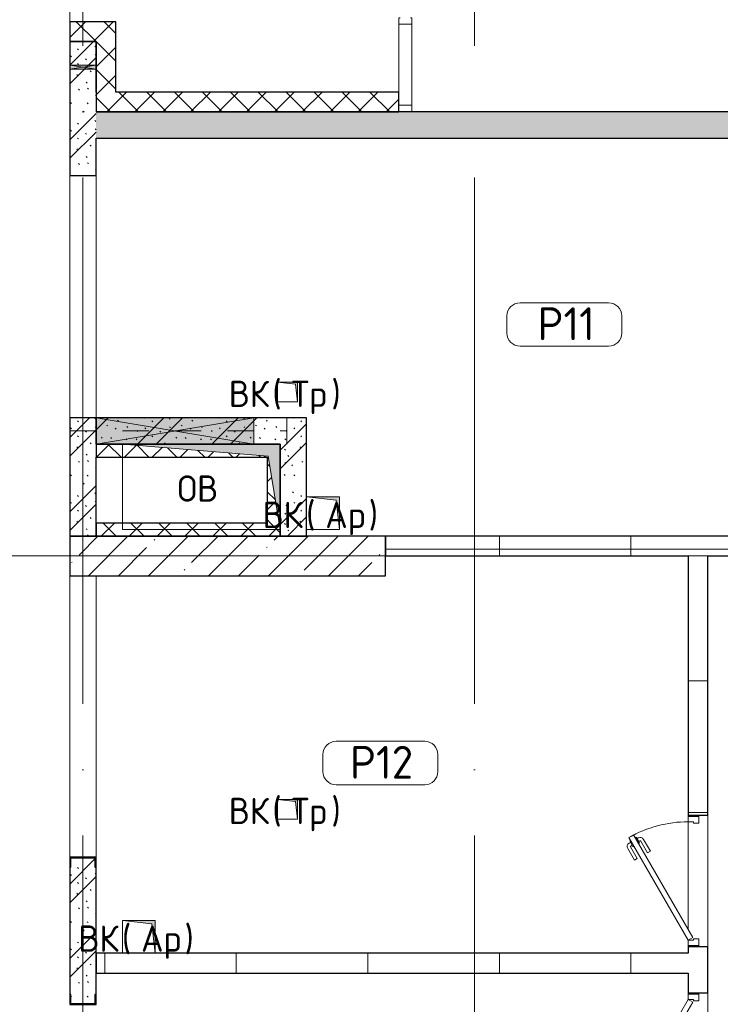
# Model space of a CAD drawing. Header units: millimetres. Extents: x -30540 to 173936, y -11730 to 122288.
# Tile 42 of 116: x 24355 to 29680, y 100543 to 108025. Entities that reach past the tile are written whole.
import ezdxf

# ---------------------------------------------------------------- set-up
doc = ezdxf.new("R2010")
doc.units = ezdxf.units.MM
doc.linetypes.add('3_ Штрих_ 1 х 1 мм', pattern=[400, 200, -200])
doc.linetypes.add('ADSK_Линия сетки', pattern=[5000, 4000, -500, 0, -500])
for name, color, linetype, lineweight in [('A-____-NOTE-TEXT', 7, 'Continuous', 18), ('A-AREA-____-IDEN', 7, 'Continuous', 9), ('A-DOOR-____-MCUT', 7, 'Continuous', 9), ('A-DOOR-____-OTLN', 7, 'Continuous', 18), ('A-DOOR-FRAM-MCUT', 7, 'Continuous', 9), ('A-FLOR-____-OTLN', 7, 'Continuous', 18), ('A-GLAZ-____-MCUT', 7, 'Continuous', 9), ('A-GLAZ-____-OTLN', 7, 'Continuous', 18), ('A-GLAZ-CURT-MCUT', 7, 'Continuous', 9), ('A-GLAZ-CURT-OTLN', 7, 'Continuous', 18), ('A-GLAZ-CWMG-MCUT', 7, 'Continuous', 9), ('A-GLAZ-CWMG-OTLN', 7, 'Continuous', 18), ('A-WALL-____-MCUT', 7, 'Continuous', 40), ('A-WALL-____-PATT', 7, 'Continuous', 40), ('I-WALL-____-MCUT', 7, 'Continuous', 40), ('M-EQPM-____-OTLN', 7, 'Continuous', 18), ('S-BEAM-____-OTLN', 7, 'Continuous', 18), ('S-COLS-____-MCUT', 7, 'Continuous', 40), ('S-COLS-____-OTLN', 7, 'Continuous', 18), ('S-GRID-____-OTLN', 7, 'Continuous', 9)]:
    doc.layers.add(name, color=color, linetype=linetype, lineweight=lineweight)
doc.styles.add('GOST Common', font='GOST_Common.ttf', dxfattribs={"height": 200})
doc.styles.add('GOST Common_4', font='GOST_Common.ttf', dxfattribs={"height": 250})
pattern_1 = [(135, (300.56, 377.28), (-565.6854, 6e-14), [10, -790]), (135, (349.8, 474.73), (-565.6854, 6e-14), [10, -790]), (135, (423.93, 473.06), (-565.6854, 6e-14), [10, -790]), (135, (229.92, 447.9), (-565.6854, 6e-14), [10, -790]), (135, (155.08, 447.9), (-565.6854, 6e-14), [10, -790]), (135, (114.9, 369.03), (-565.6854, 6e-14), [10, -790]), (135, (132.43, 285.8), (-565.6854, 6e-14), [10, -790]), (135, (214.66, 322), (-565.6854, 6e-14), [10, -790]), (135, (198.16, 261.88), (-565.6854, 6e-14), [10, -790]), (135, (45.2, 272.9), (-565.6854, 6e-14), [10, -790]), (135, (42.32, 336.16), (-565.6854, 6e-14), [10, -790]), (135, (92.26, 192.24), (-565.6854, 6e-14), [10, -790]), (135, (7.07, 149.2), (-565.6854, 6e-14), [10, -790]), (135, (80.6, 95.1), (-565.6854, 6e-14), [10, -790]), (135, (79.53, 36.94), (-565.6854, 6e-14), [10, -790]), (135, (153.87, 74.56), (-565.6854, 6e-14), [10, -790]), (135, (228.35, 124.8), (-565.6854, 6e-14), [10, -790]), (135, (279.75, 180.4), (-565.6854, 6e-14), [10, -790]), (135, (282.9, 31.63), (-565.6854, 6e-14), [10, -790]), (135, (377.38, 53.45), (-565.6854, 6e-14), [10, -790]), (135, (352.28, 102.7), (-565.6854, 6e-14), [10, -790]), (135, (354.05, 0), (-565.6854, 6e-14), [10, -790]), (135, (553.23, 16.45), (-565.6854, 6e-14), [10, -790]), (135, (542.38, 63.45), (-565.6854, 6e-14), [10, -790]), (135, (536.58, 239.3), (-565.6854, 6e-14), [10, -790]), (135, (475.85, 203.9), (-565.6854, 6e-14), [10, -790]), (135, (475.85, 316.54), (-565.6854, 6e-14), [10, -790]), (135, (520.8, 408.7), (-565.6854, 6e-14), [10, -790]), (135, (551.1, 470.8), (-565.6854, 6e-14), [10, -790]), (135, (235.25, 537.93), (-565.6854, 6e-14), [10, -790]), (135, (407.25, 547.65), (-565.6854, 6e-14), [10, -790]), (135, (94.5, 558.6), (-565.6854, 6e-14), [10, -790]), (135, (46.4, 532.3), (-565.6854, 6e-14), [10, -790]), (135, (85.56, 465.04), (-565.6854, 6e-14), [10, -790]), (135, (355.53, 181.14), (-565.6854, 6e-14), [10, -790]), (135, (362.23, 243.6), (-565.6854, 6e-14), [10, -790]), (135, (413.45, 344.1), (-565.6854, 6e-14), [10, -790]), (135, (286.3, 273.25), (-565.6854, 6e-14), [10, -790]), (135, (423.02, 263.72), (-565.6854, 6e-14), [10, -790]), (135, (162.94, 190.2), (-565.6854, 6e-14), [10, -790]), (135, (470.25, 120.93), (-565.6854, 6e-14), [10, -790]), (135, (484.48, 9.78), (-565.6854, 6e-14), [10, -790]), (45, (0, 212.13), (-565.6854, 0), []), (45, (212.13, 0), (-565.6854, 0), []), (45, (353.55, 0), (-565.6854, 0), []), (45, (0, 353.55), (-565.6854, 0), [])]
pattern_2 = [(0, (0, 0), (0, 1000), []), (90, (0, 0), (-1000, 6e-14), [])]
pattern_3 = [(45, (0, 0), (-106.06602, 106.06602), []), (135, (0, 0), (-106.06602, -106.06602), [])]

# ---------------------------------------------------------------- blocks, each defined once
blk = doc.blocks.new('АР_Дверь однопольная - 1000х2100h_900__Глухая_1 эт-V49-01 ЭМ')
at = {"layer": 'A-DOOR-____-MCUT', "color": 254, "lineweight": 15, "true_color": 0xcccccc}
for p, q in [((329.4, 525), (-450, 75)), ((349.4, 490.4), (329.4, 525)), ((-430, 40.4), (349.4, 490.4)), ((-450, 75), (-430, 40.4))]:
    blk.add_line(p, q, dxfattribs=at)
at = {"layer": 'A-DOOR-____-OTLN', "color": 254, "lineweight": 5, "true_color": 0xcccccc}
for p, q in [((157.2, 483.3), (246, 534.6)), ((169.7, 461.7), (157.2, 483.3)), ((169.7, 461.7), (258.5, 512.9)), ((303.8, 519.4), (260.5, 494.4)), ((260.5, 494.4), (264.5, 487.5)), ((271.3, 500.7), (265.3, 511.1)), ((288.5, 445.9), (284.5, 452.9)), ((292.9, 513.2), (286.9, 523.6)), ((331.8, 470.9), (288.5, 445.9)), ((299.3, 452.2), (305.3, 441.8)), ((307.8, 512.5), (303.8, 519.4)), ((320.9, 464.7), (327, 454.3)), ((327.8, 477.9), (331.8, 470.9)), ((214.7, 383.7), (303.5, 435)), ((214.7, 383.7), (227.2, 362.1)), ((227.2, 362.1), (316, 413.3))]:
    blk.add_line(p, q, dxfattribs=at)
for centre, radius, start, end in [((261, 508.6), 30, 30, 120), ((261, 508.6), 4.99, 30, 120), ((301, 439.3), 30, 300, 30), ((301, 439.3), 4.99, 300, 30)]:
    blk.add_arc(centre, radius, start, end, dxfattribs=at)
at = {"layer": 'A-DOOR-____-OTLN', "color": 254, "lineweight": 13, "true_color": 0xcccccc}
blk.add_arc((-450, 75), 900, 360, 30, dxfattribs=at)
at = {"layer": 'A-DOOR-FRAM-MCUT', "color": 254, "lineweight": 15, "true_color": 0xcccccc}
for p, q in [((-490, 75), (-500, 75)), ((-450, 75), (-490, 75)), ((-490, 75), (-490, -5)), ((-450, 35), (-450, 75)), ((490, 75), (450, 75)), ((450, 75), (450, 35)), ((490, -5), (490, 75)), ((490, 75), (500, 75)), ((-440, 35), (-450, 35)), ((-440, -5), (-440, 35)), ((450, 35), (440, 35)), ((440, 35), (440, -5)), ((-490, -5), (-500, -5)), ((-490, -5), (-440, -5)), ((440, -5), (490, -5)), ((490, -5), (500, -5))]:
    blk.add_line(p, q, dxfattribs=at)
blk = doc.blocks.new('АР_Дверь однопольная - 1000х2100h_900__Глухая_1 эт-4300163-01 ЭМ')
at = {"layer": 'A-DOOR-____-MCUT', "color": 254, "lineweight": 15, "true_color": 0xcccccc}
for p, q in [((-329.4, 525), (-349.4, 490.4)), ((450, 75), (-329.4, 525)), ((-349.4, 490.4), (430, 40.4)), ((430, 40.4), (450, 75))]:
    blk.add_line(p, q, dxfattribs=at)
at = {"layer": 'A-DOOR-____-OTLN', "color": 254, "lineweight": 5, "true_color": 0xcccccc}
for p, q in [((-157.2, 483.3), (-246, 534.6)), ((-327.8, 477.9), (-331.8, 470.9)), ((-331.8, 470.9), (-288.5, 445.9)), ((-320.9, 464.7), (-327, 454.3)), ((-307.8, 512.5), (-303.8, 519.4)), ((-299.3, 452.2), (-305.3, 441.8)), ((-303.8, 519.4), (-260.5, 494.4)), ((-292.9, 513.2), (-286.9, 523.6)), ((-288.5, 445.9), (-284.5, 452.9)), ((-271.3, 500.7), (-265.3, 511.1)), ((-260.5, 494.4), (-264.5, 487.5)), ((-169.7, 461.7), (-258.5, 512.9)), ((-169.7, 461.7), (-157.2, 483.3)), ((-227.2, 362.1), (-316, 413.3)), ((-214.7, 383.7), (-303.5, 435)), ((-214.7, 383.7), (-227.2, 362.1))]:
    blk.add_line(p, q, dxfattribs=at)
at = {"layer": 'A-DOOR-____-OTLN', "color": 254, "lineweight": 13, "true_color": 0xcccccc}
blk.add_arc((450, 75), 900, 150, 180, dxfattribs=at)
at = {"layer": 'A-DOOR-____-OTLN', "color": 254, "lineweight": 5, "true_color": 0xcccccc}
for centre, radius, start, end in [((-261, 508.6), 30, 60, 150), ((-301, 439.3), 30, 150, 240), ((-261, 508.6), 4.99, 60, 150), ((-301, 439.3), 4.99, 150, 240)]:
    blk.add_arc(centre, radius, start, end, dxfattribs=at)
at = {"layer": 'A-DOOR-FRAM-MCUT', "color": 254, "lineweight": 15, "true_color": 0xcccccc}
for p, q in [((-490, 75), (-500, 75)), ((-450, 75), (-490, 75)), ((-490, 75), (-490, -5)), ((-450, 35), (-450, 75)), ((490, 75), (450, 75)), ((450, 75), (450, 35)), ((490, -5), (490, 75)), ((490, 75), (500, 75)), ((-440, 35), (-450, 35)), ((-440, -5), (-440, 35)), ((450, 35), (440, 35)), ((440, 35), (440, -5)), ((-490, -5), (-500, -5)), ((-490, -5), (-440, -5)), ((440, -5), (490, -5)), ((490, -5), (500, -5))]:
    blk.add_line(p, q, dxfattribs=at)
blk = doc.blocks.new('Системная панель - С остеклением-4480938-01 ЭМ')
at = {"layer": 'A-GLAZ-CURT-MCUT', "color": 254, "lineweight": 15, "true_color": 0xcccccc}
for p, q in [((307.7, 50), (-307.7, 50)), ((-307.7, 50), (-307.7, -50)), ((307.7, -50), (307.7, 50)), ((-307.7, -50), (307.7, -50))]:
    blk.add_line(p, q, dxfattribs=at)
blk = doc.blocks.new('Прямоугольный импост - 100х50-3644156-01 ЭМ')
at = {"layer": 'A-GLAZ-CWMG-MCUT', "color": 254, "lineweight": 15, "true_color": 0xcccccc}
for p, q in [((-50, 50), (0, 50)), ((-50, -50), (-50, 50)), ((0, 50), (0, -50)), ((0, -50), (-50, -50))]:
    blk.add_line(p, q, dxfattribs=at)
blk = doc.blocks.new('Прямоугольный импост - 100х50-V50-01 ЭМ')
at = {"layer": 'A-GLAZ-CWMG-MCUT', "color": 254, "lineweight": 15, "true_color": 0xcccccc}
for p, q in [((-25, 50), (25, 50)), ((-25, 40), (-25, 50)), ((25, 50), (25, -50)), ((-25, -50), (-25, -40)), ((25, -50), (-25, -50))]:
    blk.add_line(p, q, dxfattribs=at)
blk = doc.blocks.new('АР_Отверстие прямоугольное - ОВВ-4448134-01 ЭМ')
at = {"layer": 'A-GLAZ-____-OTLN', "lineweight": 13, "true_color": 0xf9f9f9}
blk.add_hatch(color=7, dxfattribs=at).paths.add_polyline_path([(-275, -100), (725, -100), (725, 100), (-475, 100), (-475, -100)])
at = {"layer": 'A-GLAZ-____-MCUT', "color": 254, "lineweight": 15, "true_color": 0xcccccc}
for p, q in [((-475, 100), (-475, -100)), ((725, 100), (725, -100))]:
    blk.add_line(p, q, dxfattribs=at)
at = {"layer": 'A-GLAZ-____-OTLN', "color": 254, "lineweight": 5, "true_color": 0xcccccc}
for p, q in [((725, 100), (-475, -100)), ((-475, 100), (725, -100))]:
    blk.add_line(p, q, dxfattribs=at)
at = {"layer": 'A-GLAZ-____-OTLN', "color": 254, "lineweight": 13, "true_color": 0xcccccc}
for p, q in [((725, 100), (-475, 100)), ((-475, 100), (-475, -100)), ((725, -100), (725, 100)), ((-475, -100), (725, -100))]:
    blk.add_line(p, q, dxfattribs=at)
blk = doc.blocks.new('АР_Перемычка - 200_Уx2_50x5__200-250-4826027-01 ЭМ')
at = {"layer": 'S-BEAM-____-OTLN', "color": 254, "linetype": '3_ Штрих_ 1 х 1 мм', "lineweight": 15, "true_color": 0xdcdcdc}
for p, q in [((-800, 100), (-800, -100)), ((850, 100), (850, -100)), ((-800, 0), (850, 0))]:
    blk.add_line(p, q, dxfattribs=at)
blk = doc.blocks.new('АР_Фахверк_ _Швеллер полки параллельные_ - 20П-4564070-01 ЭМ')
at = {"layer": 'S-COLS-____-OTLN', "lineweight": 13, "true_color": 0xcccccc}
blk.add_hatch(color=254, dxfattribs=at).paths.add_polyline_path([(53, -100), (53, -91), (-17.8, -91), (-17.8, 91), (53, 91), (53, 100), (-23, 100), (-23, -100)])
at = {"layer": 'S-COLS-____-MCUT', "color": 254, "lineweight": 30, "true_color": 0xcccccc}
for p, q in [((53, 100), (-23, 100)), ((-23, 100), (-23, -100)), ((-17.8, -91), (-17.8, 91)), ((-17.8, 91), (53, 91)), ((53, 91), (53, 100)), ((-23, -100), (53, -100)), ((53, -91), (-17.8, -91)), ((53, -100), (53, -91))]:
    blk.add_line(p, q, dxfattribs=at)
blk = doc.blocks.new('АР_Отверстие прямоугольное - ВК_ПоливКР-4719013-01 ЭМ')
at = {"layer": 'A-GLAZ-____-OTLN', "lineweight": 13, "true_color": 0xf9f9f9}
blk.add_hatch(color=7, dxfattribs=at).paths.add_polyline_path([(110, -100), (140, -100), (140, 100), (110, 100)])
at = {"layer": 'A-GLAZ-____-MCUT', "color": 254, "lineweight": 15, "true_color": 0xcccccc}
for p, q in [((110, 100), (110, -100)), ((140, 100), (140, -100))]:
    blk.add_line(p, q, dxfattribs=at)
at = {"layer": 'A-GLAZ-____-OTLN', "color": 254, "lineweight": 5, "true_color": 0xcccccc}
for p, q in [((140, 100), (110, -100)), ((110, 100), (140, -100))]:
    blk.add_line(p, q, dxfattribs=at)
at = {"layer": 'A-GLAZ-____-OTLN', "color": 254, "lineweight": 13, "true_color": 0xcccccc}
for p, q in [((140, 100), (110, 100)), ((110, 100), (110, -100)), ((140, -100), (140, 100)), ((110, -100), (140, -100))]:
    blk.add_line(p, q, dxfattribs=at)
blk = doc.blocks.new('АР_Канал вертикальный прямоугольный - ВК _Ар_-2279908-01 ЭМ')
at = {"layer": 'M-EQPM-____-OTLN', "lineweight": 13, "true_color": 0xe2e2e2}
blk.add_hatch(color=254, dxfattribs=at).paths.add_polyline_path([(-125, 125), (-125, -125), (125, -125), (-100, -100)])
at = {"layer": 'M-EQPM-____-OTLN', "color": 253, "lineweight": 13, "true_color": 0xaaaaaa}
for p, q in [((-125, 125), (-100, -100)), ((-125, 125), (-100, -100)), ((-125, -125), (-125, 125)), ((-125, 125), (125, 125)), ((-125, -125), (-125, 125)), ((125, 125), (-125, 125)), ((-125, 125), (-125, -125)), ((125, 125), (125, -125)), ((125, -125), (125, 125)), ((125, -125), (-125, -125)), ((125, -125), (-125, -125)), ((-125, -125), (125, -125)), ((-100, -100), (125, -125)), ((-100, -100), (125, -125))]:
    blk.add_line(p, q, dxfattribs=at)
blk = doc.blocks.new('АР_Канал вертикальный прямоугольный - ВК _Ар_-2707838-01 ЭМ')
at = {"layer": 'M-EQPM-____-OTLN', "lineweight": 13, "true_color": 0xe2e2e2}
blk.add_hatch(color=254, dxfattribs=at).paths.add_polyline_path([(-125, 125), (-125, -125), (125, -125), (-100, -100)])
at = {"layer": 'M-EQPM-____-OTLN', "color": 253, "lineweight": 13, "true_color": 0xaaaaaa}
for p, q in [((-125, 125), (-100, -100)), ((-125, 125), (-100, -100)), ((-125, -125), (-125, 125)), ((-125, 125), (125, 125)), ((-125, -125), (-125, 125)), ((125, 125), (-125, 125)), ((-125, 125), (-125, -125)), ((125, 125), (125, -125)), ((125, -125), (125, 125)), ((125, -125), (-125, -125)), ((125, -125), (-125, -125)), ((-125, -125), (125, -125)), ((-100, -100), (125, -125)), ((-100, -100), (125, -125))]:
    blk.add_line(p, q, dxfattribs=at)
blk = doc.blocks.new('АР_Канал вертикальный прямоугольный - ВК _Тр_-2286511-01 ЭМ')
at = {"layer": 'M-EQPM-____-OTLN', "lineweight": 13, "true_color": 0xe2e2e2}
blk.add_hatch(color=254, dxfattribs=at).paths.add_polyline_path([(-75, 75), (-75, -75), (75, -75), (-60, -60)])
at = {"layer": 'M-EQPM-____-OTLN', "color": 253, "lineweight": 13, "true_color": 0xaaaaaa}
for p, q in [((-75, 75), (-60, -60)), ((-75, 75), (-60, -60)), ((-75, -75), (-75, 75)), ((-75, 75), (75, 75)), ((-75, -75), (-75, 75)), ((75, 75), (-75, 75)), ((-75, 75), (-75, -75)), ((75, 75), (75, -75)), ((75, -75), (75, 75)), ((-60, -60), (75, -75)), ((-60, -60), (75, -75)), ((75, -75), (-75, -75)), ((75, -75), (-75, -75)), ((-75, -75), (75, -75))]:
    blk.add_line(p, q, dxfattribs=at)
blk = doc.blocks.new('АР_Канал вертикальный прямоугольный - ОВ-2493698-01 ЭМ')
at = {"layer": 'M-EQPM-____-OTLN', "lineweight": 13, "true_color": 0xe2e2e2}
blk.add_hatch(color=254, dxfattribs=at).paths.add_polyline_path([(-600, 325), (-600, -325), (600, -325), (-507.5, -232.5)])
at = {"layer": 'M-EQPM-____-OTLN', "color": 253, "lineweight": 13, "true_color": 0xaaaaaa}
for p, q in [((-600, 325), (-507.5, -232.5)), ((-600, 325), (-507.5, -232.5)), ((-600, -325), (-600, 325)), ((-600, 325), (600, 325)), ((-600, -325), (-600, 325)), ((600, 325), (-600, 325)), ((-600, 325), (-600, -325)), ((600, 325), (600, -325)), ((600, -325), (600, 325)), ((-507.5, -232.5), (600, -325)), ((-507.5, -232.5), (600, -325)), ((600, -325), (-600, -325)), ((600, -325), (-600, -325)), ((-600, -325), (600, -325))]:
    blk.add_line(p, q, dxfattribs=at)
blk = doc.blocks.new('Наметкина 10_РД_АР_К2_отсоединено_rvt-1-01 ЭМ')
at = {"layer": 'A-WALL-____-PATT', "lineweight": 5, "true_color": 0xcccccc}
h = blk.add_hatch(dxfattribs=at)
h.set_pattern_fill('FP_53', color=254, style=0, pattern_type=2)
h.set_pattern_definition(pattern_3)
h.paths.add_polyline_path([(24935.3, 107860), (25085.3, 107860), (25085.3, 108010), (24735.3, 108010), (24735.3, 107860)])
h = blk.add_hatch(dxfattribs=at)
h.set_pattern_fill('FP_51', color=254, style=0, pattern_type=2)
h.set_pattern_definition(pattern_1)
h.paths.add_polyline_path([(24935.3, 106840), (24935.3, 107860), (24735.3, 107860), (24735.3, 106840)])
h = blk.add_hatch(dxfattribs=at)
h.set_pattern_fill('FP_53', color=254, style=0, pattern_type=2)
h.set_pattern_definition(pattern_3)
h.paths.add_polyline_path([(24935.3, 107475), (25085.3, 107475), (25085.3, 107860), (24935.3, 107860), (24935.3, 107650)])
h = blk.add_hatch(dxfattribs=at)
h.set_pattern_fill('FP_53', color=254, style=0, pattern_type=2)
h.set_pattern_definition(pattern_3)
h.paths.add_polyline_path([(27235.3, 107325), (27235.3, 107475), (24935.3, 107475), (24935.3, 107325)])
h = blk.add_hatch(dxfattribs=at)
h.set_pattern_fill('FP_51', color=254, style=0, pattern_type=2)
h.set_pattern_definition(pattern_1)
h.paths.add_polyline_path([(43335.3, 107125), (43335.3, 107325), (37415.3, 107325), (37415.3, 107125), (40867.5, 107125)])
h.paths.add_polyline_path([(36415.3, 107125), (36415.3, 107325), (24935.3, 107325), (24935.3, 107125), (35535.3, 107125)])
h = blk.add_hatch(dxfattribs=at)
h.set_pattern_fill('FP_51', color=254, style=0, pattern_type=2)
h.set_pattern_definition(pattern_1)
h.paths.add_polyline_path([(24935.3, 104100), (24935.3, 105000), (24735.3, 105000), (24735.3, 104100)])
h = blk.add_hatch(dxfattribs=at)
h.set_pattern_fill('FP_51', color=254, style=0, pattern_type=2)
h.set_pattern_definition(pattern_1)
h.paths.add_polyline_path([(25135.3, 104800), (26335.3, 104800), (26335.3, 105000), (24935.3, 105000), (24935.3, 104800)])
h = blk.add_hatch(dxfattribs=at)
h.set_pattern_fill('FP_51', color=254, style=0, pattern_type=2)
h.set_pattern_definition(pattern_1)
h.paths.add_polyline_path([(26335.3, 104100), (26535.3, 104100), (26535.3, 105000), (26335.3, 105000), (26335.3, 104150)])
h = blk.add_hatch(dxfattribs=at)
h.set_pattern_fill('FP_53', color=254, style=0, pattern_type=2)
h.set_pattern_definition(pattern_3)
h.paths.add_polyline_path([(26235.3, 104700), (26235.3, 104708.1), (25135.3, 104800), (24935.3, 104800), (24935.3, 104700), (25135.3, 104700)])
h = blk.add_hatch(dxfattribs=at)
h.set_pattern_fill('FP_53', color=254, style=0, pattern_type=2)
h.set_pattern_definition(pattern_3)
h.paths.add_polyline_path([(26327, 104200), (26242.8, 104707.5), (26235.3, 104707.5), (26235.3, 104200), (26242.8, 104200)])
h = blk.add_hatch(dxfattribs=at)
h.set_pattern_fill('FP_53', color=254, style=0, pattern_type=2)
h.set_pattern_definition(pattern_3)
h.paths.add_polyline_path([(24935.3, 104100), (26335.3, 104100), (26335.3, 104150), (26327, 104200), (24935.3, 104200)])
h = blk.add_hatch(dxfattribs=at)
h.set_pattern_fill('FP_50', color=254, style=0, pattern_type=2)
h.set_pattern_definition(pattern_2)
h.paths.add_polyline_path([(31135.3, 103950), (31135.3, 104100), (31045.3, 104100), (31045.3, 103950)])
h.paths.add_polyline_path([(30045.3, 103950), (30045.3, 104100), (27135.3, 104100), (27135.3, 103950), (29585.3, 103950)])
h = blk.add_hatch(dxfattribs=at)
h.set_pattern_fill('FP_50', color=254, style=0, pattern_type=2)
h.set_pattern_definition(pattern_2)
h.paths.add_polyline_path([(29585.3, 97700), (29585.3, 99630), (29435.3, 99630), (29435.3, 97700)])
h.paths.add_polyline_path([(29585.3, 100630), (29585.3, 100980), (29435.3, 100980), (29435.3, 100630)])
h.paths.add_polyline_path([(29435.3, 101980), (29585.3, 101980), (29585.3, 103950), (29435.3, 103950), (29435.3, 102578.4)])
h = blk.add_hatch(dxfattribs=at)
h.set_pattern_fill('FP_51', color=254, style=0, pattern_type=2)
h.set_pattern_definition(pattern_1)
h.paths.add_polyline_path([(24926.3, 100545.2), (24926.3, 100616), (24935.3, 100616), (24935.3, 101584), (24926.3, 101584), (24926.3, 101654.8), (24744.3, 101654.8), (24744.3, 101584), (24735.3, 101584), (24735.3, 100616), (24744.3, 100616), (24744.3, 100545.2)])
h = blk.add_hatch(dxfattribs=at)
h.set_pattern_fill('FP_50', color=254, style=0, pattern_type=2)
h.set_pattern_definition(pattern_2)
h.paths.add_polyline_path([(29435.3, 100780), (29435.3, 100930), (24935.3, 100930), (24935.3, 100780), (28626.2, 100780)])
at = {"layer": 'S-COLS-____-OTLN', "lineweight": 5, "true_color": 0xcccccc}
h = blk.add_hatch(dxfattribs=at)
h.set_pattern_fill('FP_27', color=254, style=0, pattern_type=2)
h.set_pattern_definition([(45, (0, 0), (-228.0985, 228.0985), []), (45, (228.1, 0), (-228.0985, 228.0985), [403.225, -80.645, 6.706, -73.939])])
h.paths.add_polyline_path([(27135.3, 103800), (27135.3, 104100), (24735.3, 104100), (24735.3, 103800)])
at = {"layer": 'A-FLOR-____-OTLN', "color": 254, "lineweight": 13, "true_color": 0xcccccc}
for p, q in [((24735.3, 109950), (24735.3, 108010)), ((24735.3, 106840), (24735.3, 105000)), ((24935.3, 106840), (24935.3, 105000)), ((24935.3, 105000), (24935.3, 106840)), ((24735.3, 103800), (24735.3, 101660)), ((24935.3, 103800), (24935.3, 101660)), ((24935.3, 101660), (24935.3, 103800)), ((29435.3, 101970), (29435.3, 101980)), ((29435.3, 101110), (29435.3, 101930)), ((29585.3, 101980), (29585.3, 100980)), ((29435.3, 100980), (29435.3, 100990)), ((29435.3, 100620), (29435.3, 100630)), ((29585.3, 100630), (29585.3, 99630))]:
    blk.add_line(p, q, dxfattribs=at)
at = {"layer": 'A-WALL-____-MCUT', "color": 254, "lineweight": 30, "true_color": 0xcccccc}
for p, q in [((25085.3, 108010), (24735.3, 108010)), ((24735.3, 108010), (24735.3, 107860)), ((25085.3, 107860), (25085.3, 108010)), ((24935.3, 107860), (24735.3, 107860)), ((24735.3, 107860), (24735.3, 107680)), ((24735.3, 107860), (24935.3, 107860)), ((24935.3, 107680), (24935.3, 107860)), ((24935.3, 107860), (24935.3, 107680)), ((25085.3, 107475), (25085.3, 107860)), ((24735.3, 107680), (24735.3, 107650)), ((24935.3, 107650), (24935.3, 107680)), ((24935.3, 107680), (24935.3, 107650)), ((24735.3, 107650), (24735.3, 106840)), ((24935.3, 107475), (24935.3, 107650)), ((24935.3, 107650), (24935.3, 107475)), ((24935.3, 107475), (24935.3, 107325)), ((27235.3, 107475), (25085.3, 107475)), ((27235.3, 107325), (27235.3, 107475)), ((24935.3, 107325), (27235.3, 107325)), ((24935.3, 106840), (24935.3, 107125)), ((24735.3, 106840), (24935.3, 106840)), ((24935.3, 105000), (24735.3, 105000)), ((24735.3, 105000), (24735.3, 104100)), ((24935.3, 104800), (24935.3, 105000)), ((26135.3, 104800), (24935.3, 104800)), ((24935.3, 104800), (24935.3, 104700)), ((26235.3, 104800), (26135.3, 104800)), ((26335.3, 104800), (26235.3, 104800)), ((26335.3, 104200), (26335.3, 104800)), ((24935.3, 104100), (24935.3, 104700)), ((24935.3, 104700), (26235.3, 104700)), ((26235.3, 104700), (26235.3, 104200)), ((26235.3, 104200), (24935.3, 104200)), ((24935.3, 104200), (24935.3, 104100)), ((26335.3, 104100), (26335.3, 104200)), ((24735.3, 104100), (24935.3, 104100)), ((24935.3, 104100), (26335.3, 104100)), ((30045.3, 104100), (27135.3, 104100)), ((27135.3, 104100), (27135.3, 103950)), ((27135.3, 103950), (29435.3, 103950)), ((29435.3, 103950), (29435.3, 101980)), ((29585.3, 103950), (30045.3, 103950)), ((29585.3, 101980), (29585.3, 103950)), ((29435.3, 101980), (29585.3, 101980)), ((24735.3, 101584), (24735.3, 100616)), ((24935.3, 100616), (24935.3, 101584)), ((29435.3, 100980), (29435.3, 100930)), ((29585.3, 100980), (29435.3, 100980)), ((29585.3, 100630), (29585.3, 100980)), ((29435.3, 100930), (24935.3, 100930)), ((24935.3, 100930), (24935.3, 100780)), ((24935.3, 100780), (29435.3, 100780)), ((29435.3, 100780), (29435.3, 100630)), ((29435.3, 100630), (29585.3, 100630))]:
    blk.add_line(p, q, dxfattribs=at)
at = {"layer": 'I-WALL-____-MCUT', "color": 254, "lineweight": 30, "true_color": 0xcccccc}
for p, q in [((32485.3, 107325), (24935.3, 107325)), ((24935.3, 107125), (32485.3, 107125)), ((26135.3, 105000), (24935.3, 105000)), ((24935.3, 105000), (24935.3, 104800)), ((26335.3, 105000), (26135.3, 105000)), ((26535.3, 105000), (26335.3, 105000)), ((26535.3, 104100), (26535.3, 105000)), ((24935.3, 104800), (26135.3, 104800)), ((26135.3, 104800), (26335.3, 104800)), ((26335.3, 104800), (26335.3, 104100)), ((26335.3, 104100), (26535.3, 104100))]:
    blk.add_line(p, q, dxfattribs=at)
at = {"layer": 'S-COLS-____-MCUT', "color": 254, "lineweight": 30, "true_color": 0xcccccc}
for p, q in [((27135.3, 104100), (24735.3, 104100)), ((24735.3, 104100), (24735.3, 103800)), ((27135.3, 103800), (27135.3, 104100)), ((24735.3, 103800), (27135.3, 103800))]:
    blk.add_line(p, q, dxfattribs=at)
at = {"layer": 'A-DOOR-____-OTLN', "color": 254, "lineweight": 13, "true_color": 0xcccccc, "rotation": 89.99999999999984}
for name, p in [('АР_Дверь однопольная - 1000х2100h_900__Глухая_1 эт-V49-01 ЭМ', (29510.3, 101480)), ('АР_Дверь однопольная - 1000х2100h_900__Глухая_1 эт-4300163-01 ЭМ', (29510.3, 100130))]:
    blk.add_blockref(name, p, dxfattribs=at)
at = {"layer": 'A-GLAZ-____-OTLN', "color": 254, "lineweight": 13, "true_color": 0xcccccc, "rotation": 269.9999999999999}
blk.add_blockref('АР_Отверстие прямоугольное - ВК_ПоливКР-4719013-01 ЭМ', (24835.3, 107790), dxfattribs=at)
at = {"layer": 'A-GLAZ-____-OTLN', "color": 254, "lineweight": 13, "true_color": 0xcccccc}
blk.add_blockref('АР_Отверстие прямоугольное - ОВВ-4448134-01 ЭМ', (25410.3, 104900), dxfattribs=at)
at = {"layer": 'A-GLAZ-CURT-OTLN', "color": 254, "lineweight": 13, "true_color": 0xcccccc, "rotation": 269.9999999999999}
blk.add_blockref('Системная панель - С остеклением-4480938-01 ЭМ', (27285.3, 107682.7), dxfattribs=at)
at = {"layer": 'A-GLAZ-CWMG-OTLN', "color": 254, "lineweight": 13, "true_color": 0xcccccc, "extrusion": (0, 0, -1), "rotation": 270.0000000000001}
for name, p in [('Прямоугольный импост - 100х50-V50-01 ЭМ', (-27285.3, 108015.4)), ('Прямоугольный импост - 100х50-3644156-01 ЭМ', (-27285.3, 107325))]:
    blk.add_blockref(name, p, dxfattribs=at)
at = {"layer": 'M-EQPM-____-OTLN', "color": 253, "lineweight": 5, "true_color": 0xaaaaaa, "rotation": 180}
for name, p in [('АР_Канал вертикальный прямоугольный - ВК _Тр_-2286511-01 ЭМ', (26390.3, 105195)), ('АР_Канал вертикальный прямоугольный - ОВ-2493698-01 ЭМ', (25735.3, 104475)), ('АР_Канал вертикальный прямоугольный - ВК _Ар_-2279908-01 ЭМ', (26660.3, 104275)), ('АР_Канал вертикальный прямоугольный - ВК _Тр_-2286511-01 ЭМ', (26390.3, 102025)), ('АР_Канал вертикальный прямоугольный - ВК _Ар_-2707838-01 ЭМ', (25260.3, 101055.1))]:
    blk.add_blockref(name, p, dxfattribs=at)
at = {"layer": 'S-BEAM-____-OTLN', "color": 254, "lineweight": 13, "true_color": 0xcccccc}
blk.add_blockref('АР_Перемычка - 200_Уx2_50x5__200-250-4826027-01 ЭМ', (25535.3, 104900), dxfattribs=at)
at = {"layer": 'S-COLS-____-OTLN', "color": 254, "lineweight": 13, "true_color": 0xcccccc}
for p, rotation in [((24835.3, 101637), 270.0000000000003), ((24835.3, 100563), 90.00000000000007)]:
    blk.add_blockref('АР_Фахверк_ _Швеллер полки параллельные_ - 20П-4564070-01 ЭМ', p, dxfattribs=dict(at, rotation=rotation))
at = {"layer": 'A-____-NOTE-TEXT', "color": 253, "lineweight": 5, "true_color": 0xaaaaaa, "char_height": 200, "attachment_point": 1, "style": 'GOST Common'}
for s, insert, width in [('ВК', (25943.5, 105282.2), 400.844), (' (', (26274.2, 105282.2), 176.371), ('Тр', (26419.7, 105282.2), 368.776), ('\\fGOST Common|b0|i0|c204|p34|;)', (26724, 105282.2), 96.203), ('ОВ', (25553.5, 104562.2), 400.844), (' (', (26531.2, 104362.2), 176.371), ('\\fGOST Common|b0|i0|c204|p34|;)', (27007.5, 104362.2), 96.203), ('ВК', (26200.5, 104362.2), 400.844), ('Ар', (26676.7, 104362.2), 400.844), ('ВК', (25943.5, 102112.2), 400.844), (' (', (26274.2, 102112.2), 176.371), ('Тр', (26419.7, 102112.2), 368.776), ('\\fGOST Common|b0|i0|c204|p34|;)', (26724, 102112.2), 96.203), ('ВК', (24800.5, 101142.3), 400.844), (' (', (25131.2, 101142.3), 176.371), ('Ар', (25276.7, 101142.3), 400.844), ('\\fGOST Common|b0|i0|c204|p34|;)', (25607.5, 101142.3), 96.203)]:
    blk.add_mtext(s, dxfattribs=dict(at, insert=insert, width=width))
blk = doc.blocks.new('Марка помещения 2 - Марка помещения 2-1605974-01 ЭМ')
at = {"layer": 'A-AREA-____-IDEN', "color": 253, "true_color": 0xaaaaaa}
for p, q in [((-1.797, 0.841), (1.569, 0.841)), ((-2.297, -0.309), (-2.297, 0.341)), ((2.069, 0.341), (2.069, -0.309)), ((1.569, -0.809), (-1.797, -0.809))]:
    blk.add_line(p, q, dxfattribs=at)
for centre, start, end in [((-1.797, 0.341), 90, 180), ((1.569, 0.341), 0, 90), ((-1.797, -0.309), 180, 270), ((1.569, -0.309), 270, 360)]:
    blk.add_arc(centre, 0.5, start, end, dxfattribs=at)

msp = doc.modelspace()

# ---------------------------------------------------------------- linework, layer by layer
at = {"layer": 'S-GRID-____-OTLN', "color": 253, "linetype": 'ADSK_Линия сетки', "true_color": 0xaaaaaa}
for p, q in [((24835.3, 67824.7), (24835.3, 122287.9)), ((27810.3, 67824.7), (27810.3, 122287.9)), ((67863.4, 103950), (9800.2, 103950))]:
    msp.add_line(p, q, dxfattribs=at)

# ---------------------------------------------------------------- block references
at = {"lineweight": 5}
msp.add_blockref('Наметкина 10_РД_АР_К2_отсоединено_rvt-1-01 ЭМ', (0, 0), dxfattribs=at)
at = {"layer": 'A-AREA-____-IDEN', "color": 253, "true_color": 0xaaaaaa, "xscale": 199.9999999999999, "yscale": 199.9999999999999, "zscale": 199.9999999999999}
for p in [(28516.8, 105705.7), (27119.1, 102373)]:
    msp.add_blockref('Марка помещения 2 - Марка помещения 2-1605974-01 ЭМ', p, dxfattribs=at)

# ---------------------------------------------------------------- texts
at = {"layer": 'A-AREA-____-IDEN', "color": 253, "true_color": 0xaaaaaa, "char_height": 250, "attachment_point": 1, "style": 'GOST Common_4'}
for s, insert, width in [('\\fGOST Common|b0|i0|c204|p34|;Р', (28289.3, 105839.4), 240.506), ('11', (28487.7, 105839.4), 320.675), ('\\fGOST Common|b0|i0|c204|p34|;Р', (26864.6, 102506.7), 240.506), ('12', (27063, 102506.7), 384.81)]:
    msp.add_mtext(s, dxfattribs=dict(at, insert=insert, width=width))

doc.saveas('drawing.dxf')
